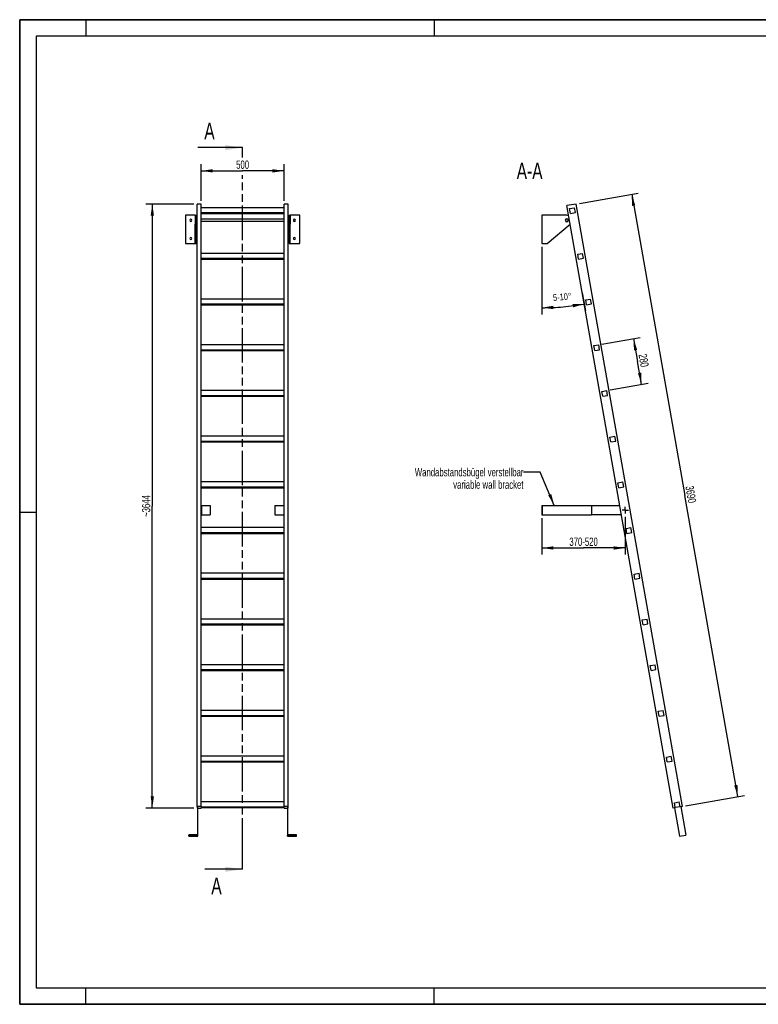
# Model space of a CAD drawing. Header units: millimetres. Extents: x 0 to 8400, y 0 to 5940.
# Tile 1 of 2: x 0 to 4457, y 0 to 5940. Entities that reach past the tile are written whole.
import ezdxf

# ---------------------------------------------------------------- set-up
doc = ezdxf.new("R2010")
doc.units = ezdxf.units.MM
doc.header["$LTSCALE"] = 462
doc.linetypes.add('CENTER', pattern=[0.6, 0.375, -0.075, 0.075, -0.075])
doc.linetypes.add('PHANTOM', pattern=[0.8, 0.45, -0.05, 0.1, -0.05, 0.1, -0.05])
doc.layers.get('0').update_dxf_attribs({"linetype": 'CONTINUOUS'})
for name, color, linetype in [('005_AXIS', 7, 'CONTINUOUS'), ('050_DIMENSIONING', 7, 'CONTINUOUS'), ('053_NOTES', 7, 'CONTINUOUS'), ('HATCHING_BL0', 7, 'CONTINUOUS')]:
    doc.layers.add(name, color=color, linetype=linetype)
doc.styles.get("Standard").update_dxf_attribs({"font": 'txt', "width": 0.7})
doc.dimstyles.new('DIMSTYLE_1', dxfattribs={"dimtxt": 50, "dimasz": 70, "dimexe": 2, "dimexo": 1, "dimtad": 1, "dimdec": 1, "dimtxsty": 'Standard', "dimblk": '_FILLED', "dimblk1": '_FILLED', "dimblk2": '_FILLED', "dimcen": 0.09, "dimazin": 2, "dimtp": 0.8, "dimtm": 0.8, "dimtfac": 1, "dimtdec": 1, "dimtofl": 0, "dimtmove": 0, "dimatfit": 3, "dimldrblk": '_FILLED', "dimfxl": 1, "dimtolj": 1, "dimarcsym": 0})
doc.dimstyles.new('DIMSTYLE_2', dxfattribs={"dimtxt": 40, "dimasz": 70, "dimexe": 2, "dimexo": 1, "dimgap": 2, "dimtad": 1, "dimdec": 1, "dimtxsty": 'Standard', "dimblk": '_FILLED', "dimblk1": '_FILLED', "dimblk2": '_FILLED', "dimcen": 0.09, "dimazin": 2, "dimtp": 0.5, "dimtm": 0.5, "dimtfac": 1, "dimtdec": 1, "dimtofl": 0, "dimtmove": 0, "dimatfit": 3, "dimldrblk": '_FILLED', "dimfxl": 1, "dimtolj": 1, "dimarcsym": 0})
doc.dimstyles.new('DIMSTYLE_3', dxfattribs={"dimtxt": 50, "dimasz": 70, "dimexe": 2, "dimexo": 1, "dimtad": 1, "dimdec": 0, "dimtxsty": 'Standard', "dimblk": '_FILLED', "dimblk1": '_FILLED', "dimblk2": '_FILLED', "dimcen": 0.09, "dimazin": 2, "dimtp": 2, "dimtm": 2, "dimtfac": 1, "dimtdec": 0, "dimtofl": 0, "dimtmove": 0, "dimatfit": 3, "dimldrblk": '_FILLED', "dimfxl": 1, "dimtolj": 1, "dimarcsym": 0})
doc.dimstyles.new('DIMSTYLE_4', dxfattribs={"dimtxt": 50, "dimasz": 70, "dimexe": 2, "dimexo": 1, "dimtad": 1, "dimtxsty": 'Standard', "dimblk": '_FILLED', "dimblk1": '_FILLED', "dimblk2": '_FILLED', "dimcen": 0.09, "dimazin": 2, "dimtp": 0.8, "dimtm": 0.8, "dimtfac": 1, "dimtofl": 0, "dimtmove": 0, "dimatfit": 3, "dimldrblk": '_FILLED', "dimfxl": 1, "dimtolj": 1, "dimarcsym": 0})
doc.dimstyles.new('DIMSTYLE_5', dxfattribs={"dimtxt": 50, "dimasz": 70, "dimexe": 2, "dimexo": 1, "dimtad": 1, "dimtxsty": 'Standard', "dimblk": '_FILLED', "dimblk1": '_FILLED', "dimblk2": '_FILLED', "dimcen": 0.09, "dimazin": 2, "dimtp": 0.5, "dimtm": 0.5, "dimtfac": 1, "dimtofl": 0, "dimtmove": 0, "dimatfit": 3, "dimldrblk": '_FILLED', "dimfxl": 1, "dimtolj": 1, "dimarcsym": 0})
doc.dimstyles.get("Standard").update_dxf_attribs({"dimtxt": 50, "dimasz": 70, "dimexe": 2, "dimexo": 1, "dimtad": 1, "dimtxsty": 'Standard', "dimblk": '_FILLED', "dimblk1": '_FILLED', "dimblk2": '_FILLED', "dimcen": 0.09, "dimazin": 2, "dimtol": 1, "dimtp": 0.01, "dimtm": 0.01, "dimtfac": 1, "dimtofl": 0, "dimtmove": 0, "dimatfit": 3, "dimldrblk": '_FILLED', "dimfxl": 1, "dimtolj": 1, "dimarcsym": 0})

# ---------------------------------------------------------------- blocks, each defined once
blk = doc.blocks.new('_FILLED')
at = {"color": 0, "linetype": 'ByBlock'}
blk.add_solid([(0, 0), (-1, 0.143), (-1, -0.143)], dxfattribs=at)
blk = doc.blocks.new('*D2')
at = {"layer": '050_DIMENSIONING', "color": 2, "linetype": 'Continuous', "transparency": 16777216}
for p, q in [((1095.2, 4848), (1095.2, 5068)), ((1595.2, 4848), (1595.2, 5068)), ((1095.2, 5028), (1345.2, 5028)), ((1595.2, 5028), (1345.2, 5028))]:
    blk.add_line(p, q, dxfattribs=at)
at = {"layer": '050_DIMENSIONING', "color": 2, "linetype": 'Continuous', "transparency": 16777216, "xscale": 70, "yscale": 70, "zscale": 70, "rotation": 180}
blk.add_blockref('_FILLED', (1095.2, 5028), dxfattribs=at)
at = {"layer": '050_DIMENSIONING', "color": 2, "linetype": 'Continuous', "transparency": 16777216, "xscale": 70, "yscale": 70, "zscale": 70}
blk.add_blockref('_FILLED', (1595.2, 5028), dxfattribs=at)
at = {"layer": '050_DIMENSIONING', "color": 2, "linetype": 'Continuous', "transparency": 16777216, "insert": (1345.2, 5090.5), "char_height": 50, "width": 171.429, "attachment_point": 2, "line_spacing_factor": 0.9}
blk.add_mtext('500', dxfattribs=at)
blk = doc.blocks.new('*D3')
at = {"layer": '050_DIMENSIONING', "color": 2, "linetype": 'Continuous', "transparency": 16777216}
for p, q in [((3150.3, 4569.7), (3150.3, 4162.4)), ((3394.1, 4292.8), (3413.1, 4185.4))]:
    blk.add_line(p, q, dxfattribs=at)
for start, end in [(275, 280), (270, 275)]:
    blk.add_arc((3150.3, 5675.4), 1473, start, end, dxfattribs=at)
for points in [[(3338.4, 4204.3), (3406.1, 4224.7), (3335.4, 4224.1)], [(3220.1, 4214), (3150.3, 4202.4), (3220.5, 4194)]]:
    blk.add_solid(points, dxfattribs=at)
at = {"layer": '050_DIMENSIONING', "color": 2, "linetype": 'Continuous', "transparency": 16777216, "insert": (3271.7, 4287.7), "char_height": 40, "width": 207.143, "attachment_point": 2, "rotation": 5, "line_spacing_factor": 0.9}
blk.add_mtext('5-10\\fgdt;{\\W1.0;{\\fgdt;~}}', dxfattribs=at)
blk = doc.blocks.new('*D4')
at = {"layer": '050_DIMENSIONING', "color": 2, "linetype": 'Continuous', "transparency": 16777216}
for p, q in [((1050.2, 4828), (760.2, 4828)), ((800.2, 4828), (800.2, 3006.1)), ((800.2, 1184.2), (800.2, 3006.1)), ((1050.2, 1184.2), (760.2, 1184.2))]:
    blk.add_line(p, q, dxfattribs=at)
at = {"layer": '050_DIMENSIONING', "color": 2, "linetype": 'Continuous', "transparency": 16777216, "xscale": 70, "yscale": 70, "zscale": 70}
for p, rotation in [((800.2, 4828), 90), ((800.2, 1184.2), 270)]:
    blk.add_blockref('_FILLED', p, dxfattribs=dict(at, rotation=rotation))
at = {"layer": '050_DIMENSIONING', "color": 2, "linetype": 'Continuous', "transparency": 16777216, "insert": (737.7, 3006.1), "char_height": 50, "width": 289.286, "attachment_point": 2, "rotation": 90, "line_spacing_factor": 0.9}
blk.add_mtext('~3644', dxfattribs=at)
blk = doc.blocks.new('*D5')
at = {"layer": '050_DIMENSIONING', "color": 2, "linetype": 'Continuous', "transparency": 16777216}
for p, q in [((3150.3, 2933.1), (3150.3, 2765.6)), ((3654.2, 2941.6), (3654.2, 2765.6)), ((3150.3, 2765.6), (3150.3, 2713.1)), ((3150.3, 2753.1), (3402.3, 2753.1)), ((3654.2, 2753.1), (3402.3, 2753.1)), ((3654.2, 2765.6), (3654.2, 2713.1))]:
    blk.add_line(p, q, dxfattribs=at)
at = {"layer": '050_DIMENSIONING', "color": 2, "linetype": 'Continuous', "transparency": 16777216, "xscale": 70, "yscale": 70, "zscale": 70, "rotation": 180}
blk.add_blockref('_FILLED', (3150.3, 2753.1), dxfattribs=at)
at = {"layer": '050_DIMENSIONING', "color": 2, "linetype": 'Continuous', "transparency": 16777216, "xscale": 70, "yscale": 70, "zscale": 70}
blk.add_blockref('_FILLED', (3654.2, 2753.1), dxfattribs=at)
at = {"layer": '050_DIMENSIONING', "color": 2, "linetype": 'Continuous', "transparency": 16777216, "insert": (3402.3, 2815.6), "char_height": 50, "width": 396.429, "attachment_point": 2, "line_spacing_factor": 0.9}
blk.add_mtext('370-520\\P ', dxfattribs=at)
blk = doc.blocks.new('*D6')
at = {"layer": '050_DIMENSIONING', "color": 2, "linetype": 'Continuous', "transparency": 16777216}
for p, q in [((3377.3, 4831.5), (3731.8, 4894)), ((3692.5, 4887), (4012.8, 3070.1)), ((4333.2, 1253.1), (4012.8, 3070.1)), ((4018.1, 1197.5), (4372.6, 1260.1))]:
    blk.add_line(p, q, dxfattribs=at)
at = {"layer": '050_DIMENSIONING', "color": 2, "linetype": 'Continuous', "transparency": 16777216, "xscale": 70, "yscale": 70, "zscale": 70}
for p, rotation in [((3692.5, 4887), 100), ((4333.2, 1253.1), 280)]:
    blk.add_blockref('_FILLED', p, dxfattribs=dict(at, rotation=rotation))
at = {"layer": '050_DIMENSIONING', "color": 2, "linetype": 'Continuous', "transparency": 16777216, "insert": (4074.4, 3080.9), "char_height": 50, "width": 230.357, "attachment_point": 2, "rotation": 280, "line_spacing_factor": 0.9}
blk.add_mtext('3690', dxfattribs=at)
blk = doc.blocks.new('*D7')
at = {"layer": '050_DIMENSIONING', "color": 2, "linetype": 'Continuous', "transparency": 16777216}
for p, q in [((3513.4, 3982.2), (3743.3, 4022.7)), ((3703.9, 4015.8), (3728.2, 3877.9)), ((3752.5, 3740.1), (3728.2, 3877.9)), ((3562, 3706.5), (3791.9, 3747))]:
    blk.add_line(p, q, dxfattribs=at)
at = {"layer": '050_DIMENSIONING', "color": 2, "linetype": 'Continuous', "transparency": 16777216, "xscale": 70, "yscale": 70, "zscale": 70}
for p, rotation in [((3703.9, 4015.8), 100), ((3752.5, 3740.1), 280)]:
    blk.add_blockref('_FILLED', p, dxfattribs=dict(at, rotation=rotation))
at = {"layer": '050_DIMENSIONING', "color": 2, "linetype": 'Continuous', "transparency": 16777216, "insert": (3789.8, 3888.8), "char_height": 50, "width": 176.786, "attachment_point": 2, "rotation": 280, "line_spacing_factor": 0.9}
blk.add_mtext('280', dxfattribs=at)
blk = doc.blocks.new('XSEC_FILLED')
at = {"color": 0, "linetype": 'ByBlock'}
blk.add_solid([(0, 0), (-1, 0.143), (-1, -0.143)], dxfattribs=at)
blk = doc.blocks.new('HATCHING_BL0', base_point=(1209.9, 2991.1))
at = {"layer": 'HATCHING_BL0', "color": 7, "linetype": 'PHANTOM'}
for p, q in [((1345.2, 5108.8), (1345.2, 5168)), ((1345.2, 914.3), (1345.2, 5002.3)), ((1345.2, 814.3), (1345.2, 914.3))]:
    blk.add_line(p, q, dxfattribs=at)
at = {"layer": 'HATCHING_BL0', "color": 7, "linetype": 'Continuous', "char_height": 100, "width": 128.571, "attachment_point": 1, "line_spacing_factor": 0.9}
for insert in [(1113.9, 5318), (1156.3, 764.3)]:
    blk.add_mtext('A', dxfattribs=dict(at, insert=insert))
at = {"layer": 'HATCHING_BL0', "color": 7, "linetype": 'Continuous'}
for points in [[(1345.2, 5168), (1074.6, 5168)], [(1345.2, 814.3), (1117.1, 814.3)]]:
    blk.add_leader(points, dimstyle='Standard', override={"dimasz": 105, "dimtad": 0, "dimldrblk": 'XSEC_FILLED'}, dxfattribs=at)

msp = doc.modelspace()

# ---------------------------------------------------------------- hatches: boundary and pattern name
at = {"linetype": 'Continuous'}
h = msp.add_hatch(dxfattribs=at)
h.set_pattern_fill('ANSI31', color=2, angle=90, style=0, pattern_type=2)
h.set_pattern_definition([(135, (3150.33, 4674.74), (-239.875, -239.875), [])])
edge = h.paths.add_edge_path()
edge.add_line((3985.089, 1191.722), (3955.545, 1186.513))
edge.add_line((3955.545, 1186.513), (3950.335, 1216.057))
edge.add_line((3950.335, 1216.057), (3979.879, 1221.266))
edge.add_line((3985.089, 1191.722), (3979.879, 1221.266))
edge = h.paths.add_edge_path()
edge.add_line((3323.465, 4771.213), (3318.256, 4800.757))
edge.add_line((3318.256, 4800.757), (3347.8, 4805.967))
edge.add_line((3353.009, 4776.422), (3347.8, 4805.967))
edge.add_line((3323.465, 4771.213), (3353.009, 4776.422))
edge = h.paths.add_edge_path()
edge.add_line((3372.087, 4495.467), (3366.877, 4525.011))
edge.add_line((3366.877, 4525.011), (3396.421, 4530.22))
edge.add_line((3401.631, 4500.676), (3396.421, 4530.22))
edge.add_line((3372.087, 4495.467), (3401.631, 4500.676))
edge = h.paths.add_edge_path()
edge.add_line((3420.708, 4219.721), (3415.499, 4249.265))
edge.add_line((3415.499, 4249.265), (3445.043, 4254.474))
edge.add_line((3450.252, 4224.93), (3445.043, 4254.474))
edge.add_line((3420.708, 4219.721), (3450.252, 4224.93))
edge = h.paths.add_edge_path()
edge.add_line((3469.33, 3943.974), (3464.12, 3973.519))
edge.add_line((3464.12, 3973.519), (3493.664, 3978.728))
edge.add_line((3498.874, 3949.184), (3493.664, 3978.728))
edge.add_line((3469.33, 3943.974), (3498.874, 3949.184))
edge = h.paths.add_edge_path()
edge.add_line((3517.951, 3668.228), (3512.742, 3697.772))
edge.add_line((3512.742, 3697.772), (3542.286, 3702.982))
edge.add_line((3547.495, 3673.438), (3542.286, 3702.982))
edge.add_line((3517.951, 3668.228), (3547.495, 3673.438))
edge = h.paths.add_edge_path()
edge.add_line((3566.573, 3392.482), (3561.363, 3422.026))
edge.add_line((3561.363, 3422.026), (3590.907, 3427.236))
edge.add_line((3596.117, 3397.692), (3590.907, 3427.236))
edge.add_line((3566.573, 3392.482), (3596.117, 3397.692))
edge = h.paths.add_edge_path()
edge.add_line((3615.194, 3116.736), (3609.985, 3146.28))
edge.add_line((3609.985, 3146.28), (3639.529, 3151.49))
edge.add_line((3644.738, 3121.945), (3639.529, 3151.49))
edge.add_line((3615.194, 3116.736), (3644.738, 3121.945))
edge = h.paths.add_edge_path()
edge.add_line((3663.816, 2840.99), (3658.606, 2870.534))
edge.add_line((3658.606, 2870.534), (3688.15, 2875.743))
edge.add_line((3693.36, 2846.199), (3688.15, 2875.743))
edge.add_line((3663.816, 2840.99), (3693.36, 2846.199))
edge = h.paths.add_edge_path()
edge.add_line((3712.437, 2565.244), (3707.228, 2594.788))
edge.add_line((3707.228, 2594.788), (3736.772, 2599.997))
edge.add_line((3741.981, 2570.453), (3736.772, 2599.997))
edge.add_line((3712.437, 2565.244), (3741.981, 2570.453))
edge = h.paths.add_edge_path()
edge.add_line((3761.059, 2289.497), (3755.849, 2319.042))
edge.add_line((3755.849, 2319.042), (3785.393, 2324.251))
edge.add_line((3790.603, 2294.707), (3785.393, 2324.251))
edge.add_line((3761.059, 2289.497), (3790.603, 2294.707))
edge = h.paths.add_edge_path()
edge.add_line((3809.68, 2013.751), (3804.471, 2043.295))
edge.add_line((3804.471, 2043.295), (3834.015, 2048.505))
edge.add_line((3839.224, 2018.961), (3834.015, 2048.505))
edge.add_line((3809.68, 2013.751), (3839.224, 2018.961))
edge = h.paths.add_edge_path()
edge.add_line((3858.302, 1738.005), (3853.092, 1767.549))
edge.add_line((3853.092, 1767.549), (3882.636, 1772.759))
edge.add_line((3887.846, 1743.215), (3882.636, 1772.759))
edge.add_line((3858.302, 1738.005), (3887.846, 1743.215))
edge = h.paths.add_edge_path()
edge.add_line((3906.923, 1462.259), (3901.714, 1491.803))
edge.add_line((3901.714, 1491.803), (3931.258, 1497.013))
edge.add_line((3936.467, 1467.468), (3931.258, 1497.013))
edge.add_line((3906.923, 1462.259), (3936.467, 1467.468))
edge = h.paths.add_edge_path()
edge.add_arc((3301.331, 4729.739), 7.5, 0, 180)
edge.add_arc((3301.331, 4729.739), 7.5, -180, 0)

# ---------------------------------------------------------------- linework, layer by layer
at = {"color": 7, "linetype": 'Continuous'}
for p, q in [((0, 5940), (8400, 5940)), ((0, 0), (0, 5940)), ((1095.154, 4828.007), (1070.154, 4828.007)), ((1070.154, 4815.815), (1070.154, 4828.007)), ((1070.154, 4732.078), (1070.154, 4815.815)), ((1095.154, 4530.22), (1095.154, 4828.007)), ((1620.154, 4828.007), (1595.154, 4828.007)), ((1595.154, 4530.22), (1595.154, 4828.007)), ((1620.154, 1194.066), (1620.154, 4828.007)), ((3357.622, 4828.007), (3301.488, 4818.109)), ((3942.25, 1184.168), (3301.488, 4818.109)), ((3998.384, 1194.066), (3357.622, 4828.007)), ((1059.154, 4759.739), (1000.154, 4759.739)), ((1059.154, 4759.739), (1059.154, 4738.989)), ((1059.154, 4759.739), (1065.154, 4759.739)), ((1065.154, 4759.739), (1065.154, 4738.989)), ((1595.154, 4805.967), (1095.154, 4805.967)), ((1095.154, 4776.422), (1595.154, 4776.422)), ((1095.154, 4771.213), (1595.154, 4771.213)), ((1625.154, 4759.739), (1625.154, 4738.989)), ((1625.154, 4759.739), (1631.154, 4759.739)), ((1631.154, 4759.739), (1631.154, 4738.989)), ((1690.154, 4759.739), (1631.154, 4759.739)), ((3301.331, 4759.739), (3150.331, 4759.739)), ((3318.256, 4800.757), (3347.8, 4805.967)), ((3323.465, 4771.213), (3318.256, 4800.757)), ((3323.465, 4771.213), (3353.009, 4776.422)), ((3353.009, 4776.422), (3347.8, 4805.967)), ((1059.154, 4738.989), (1059.154, 4737.239)), ((1059.154, 4737.239), (1059.154, 4729.739)), ((1059.154, 4729.739), (1059.154, 4722.239)), ((1059.154, 4722.239), (1059.154, 4720.489)), ((1059.154, 4720.489), (1059.154, 4706.812)), ((1059.154, 4589.739), (1059.154, 4706.812)), ((1065.154, 4738.989), (1065.154, 4729.739)), ((1065.154, 4729.739), (1065.154, 4720.489)), ((1065.154, 4720.489), (1065.154, 4706.812)), ((1065.154, 4589.739), (1065.154, 4706.812)), ((1070.154, 4715.767), (1070.154, 4732.078)), ((1070.154, 4715.026), (1070.154, 4715.767)), ((1070.154, 4712.113), (1070.154, 4715.026)), ((1070.154, 4708.64), (1070.154, 4712.113)), ((1070.154, 4701.969), (1070.154, 4708.64)), ((1070.154, 4697.571), (1070.154, 4701.969)), ((1070.154, 4694.853), (1070.154, 4697.571)), ((1070.154, 4693.374), (1070.154, 4694.853)), ((1070.154, 4677.942), (1070.154, 4693.374)), ((1625.154, 4738.989), (1625.154, 4729.739)), ((1625.154, 4729.739), (1625.154, 4720.489)), ((1625.154, 4720.489), (1625.154, 4706.812)), ((1625.154, 4589.739), (1625.154, 4706.812)), ((1631.154, 4738.989), (1631.154, 4737.239)), ((1631.154, 4737.239), (1631.154, 4729.739)), ((1631.154, 4729.739), (1631.154, 4722.239)), ((1631.154, 4722.239), (1631.154, 4720.489)), ((1631.154, 4720.489), (1631.154, 4706.812)), ((1631.154, 4589.739), (1631.154, 4706.812)), ((3181.947, 4589.739), (3320.679, 4706.812)), ((1070.154, 4672.732), (1070.154, 4677.942)), ((1070.154, 1194.066), (1070.154, 4672.732)), ((1000.154, 4589.739), (1059.154, 4589.739)), ((1059.154, 4589.739), (1065.154, 4589.739)), ((1625.154, 4589.739), (1631.154, 4589.739)), ((1631.154, 4589.739), (1690.154, 4589.739)), ((3150.331, 4589.739), (3181.947, 4589.739)), ((1095.154, 4500.676), (1095.154, 4530.22)), ((1595.154, 4530.22), (1095.154, 4530.22)), ((1595.154, 4500.676), (1595.154, 4530.22)), ((3366.877, 4525.011), (3396.421, 4530.22)), ((3372.087, 4495.467), (3366.877, 4525.011)), ((3401.631, 4500.676), (3396.421, 4530.22)), ((1095.154, 4495.467), (1095.154, 4500.676)), ((1095.154, 4500.676), (1595.154, 4500.676)), ((1095.154, 4254.474), (1095.154, 4495.467)), ((1095.154, 4495.467), (1595.154, 4495.467)), ((1595.154, 4495.467), (1595.154, 4500.676)), ((1595.154, 4254.474), (1595.154, 4495.467)), ((3372.087, 4495.467), (3401.631, 4500.676)), ((1095.154, 4224.93), (1095.154, 4254.474)), ((1595.154, 4254.474), (1095.154, 4254.474)), ((1095.154, 4219.721), (1095.154, 4224.93)), ((1095.154, 4224.93), (1595.154, 4224.93)), ((1095.154, 3978.728), (1095.154, 4219.721)), ((1095.154, 4219.721), (1595.154, 4219.721)), ((1595.154, 4224.93), (1595.154, 4254.474)), ((1595.154, 4219.721), (1595.154, 4224.93)), ((1595.154, 3978.728), (1595.154, 4219.721)), ((3415.499, 4249.265), (3445.043, 4254.474)), ((3420.708, 4219.721), (3415.499, 4249.265)), ((3420.708, 4219.721), (3450.252, 4224.93)), ((3450.252, 4224.93), (3445.043, 4254.474)), ((1095.154, 3949.184), (1095.154, 3978.728)), ((1595.154, 3978.728), (1095.154, 3978.728)), ((1095.154, 3943.974), (1095.154, 3949.184)), ((1095.154, 3949.184), (1595.154, 3949.184)), ((1095.154, 3702.982), (1095.154, 3943.974)), ((1095.154, 3943.974), (1595.154, 3943.974)), ((1595.154, 3949.184), (1595.154, 3978.728)), ((1595.154, 3943.974), (1595.154, 3949.184)), ((1595.154, 3702.982), (1595.154, 3943.974)), ((3464.12, 3973.519), (3493.664, 3978.728)), ((3469.33, 3943.974), (3464.12, 3973.519)), ((3469.33, 3943.974), (3498.874, 3949.184)), ((3498.874, 3949.184), (3493.664, 3978.728)), ((1095.154, 3673.438), (1095.154, 3702.982)), ((1595.154, 3702.982), (1095.154, 3702.982)), ((1595.154, 3673.438), (1595.154, 3702.982)), ((3512.742, 3697.772), (3542.286, 3702.982)), ((3517.951, 3668.228), (3512.742, 3697.772)), ((3547.495, 3673.438), (3542.286, 3702.982)), ((1095.154, 3668.228), (1095.154, 3673.438)), ((1095.154, 3673.438), (1595.154, 3673.438)), ((1095.154, 3427.236), (1095.154, 3668.228)), ((1095.154, 3668.228), (1595.154, 3668.228)), ((1595.154, 3668.228), (1595.154, 3673.438)), ((1595.154, 3427.236), (1595.154, 3668.228)), ((3517.951, 3668.228), (3547.495, 3673.438)), ((1095.154, 3397.692), (1095.154, 3427.236)), ((1595.154, 3427.236), (1095.154, 3427.236)), ((1095.154, 3392.482), (1095.154, 3397.692)), ((1095.154, 3397.692), (1595.154, 3397.692)), ((1095.154, 3151.49), (1095.154, 3392.482)), ((1095.154, 3392.482), (1595.154, 3392.482)), ((1595.154, 3397.692), (1595.154, 3427.236)), ((1595.154, 3392.482), (1595.154, 3397.692)), ((1595.154, 3151.49), (1595.154, 3392.482)), ((3561.363, 3422.026), (3590.907, 3427.236)), ((3566.573, 3392.482), (3561.363, 3422.026)), ((3566.573, 3392.482), (3596.117, 3397.692)), ((3596.117, 3397.692), (3590.907, 3427.236)), ((1095.154, 3121.945), (1095.154, 3151.49)), ((1595.154, 3151.49), (1095.154, 3151.49)), ((1595.154, 3121.945), (1595.154, 3151.49)), ((3609.985, 3146.28), (3639.529, 3151.49)), ((3644.738, 3121.945), (3639.529, 3151.49)), ((1095.154, 3116.736), (1095.154, 3121.945)), ((1095.154, 3121.945), (1595.154, 3121.945)), ((1095.154, 3010.148), (1095.154, 3116.736)), ((1095.154, 3116.736), (1595.154, 3116.736)), ((1595.154, 3116.736), (1595.154, 3121.945)), ((1595.154, 3010.148), (1595.154, 3116.736)), ((3615.194, 3116.736), (3609.985, 3146.28)), ((3615.194, 3116.736), (3644.738, 3121.945)), ((1095.154, 2953.148), (1095.154, 3010.148)), ((1095.154, 3010.148), (1097.154, 3010.148)), ((1097.154, 3010.148), (1097.154, 2953.148)), ((1097.154, 3010.148), (1150.154, 3010.148)), ((1150.154, 3010.148), (1150.154, 2953.148)), ((1540.154, 3010.148), (1540.154, 2953.148)), ((1540.154, 3010.148), (1593.154, 3010.148)), ((1593.154, 3010.148), (1593.154, 2953.148)), ((1593.154, 3010.148), (1595.154, 3010.148)), ((1595.154, 2953.148), (1595.154, 3010.148)), ((3150.331, 3010.148), (3150.331, 2953.148)), ((3150.331, 3010.148), (3152.331, 3010.148)), ((3152.331, 3010.148), (3152.331, 2953.148)), ((3152.331, 3010.148), (3450.331, 3010.148)), ((3450.331, 3010.148), (3450.331, 2953.148)), ((3450.331, 3010.148), (3620.28, 3010.148)), ((1095.154, 2875.743), (1095.154, 2953.148)), ((1095.154, 2953.148), (1097.154, 2953.148)), ((1097.154, 2953.148), (1150.154, 2953.148)), ((1540.154, 2953.148), (1593.154, 2953.148)), ((1593.154, 2953.148), (1595.154, 2953.148)), ((1595.154, 2875.743), (1595.154, 2953.148)), ((3150.331, 2953.148), (3152.331, 2953.148)), ((3152.331, 2953.148), (3450.331, 2953.148)), ((3630.331, 2953.148), (3450.331, 2953.148)), ((1095.154, 2846.199), (1095.154, 2875.743)), ((1595.154, 2875.743), (1095.154, 2875.743)), ((1595.154, 2846.199), (1595.154, 2875.743)), ((3658.606, 2870.534), (3688.15, 2875.743)), ((3663.816, 2840.99), (3658.606, 2870.534)), ((3693.36, 2846.199), (3688.15, 2875.743)), ((1095.154, 2840.99), (1095.154, 2846.199)), ((1095.154, 2846.199), (1595.154, 2846.199)), ((1095.154, 2599.997), (1095.154, 2840.99)), ((1095.154, 2840.99), (1595.154, 2840.99)), ((1595.154, 2840.99), (1595.154, 2846.199)), ((1595.154, 2599.997), (1595.154, 2840.99)), ((3663.816, 2840.99), (3693.36, 2846.199)), ((1095.154, 2570.453), (1095.154, 2599.997)), ((1595.154, 2599.997), (1095.154, 2599.997)), ((1095.154, 2565.244), (1095.154, 2570.453)), ((1095.154, 2570.453), (1595.154, 2570.453)), ((1095.154, 2324.251), (1095.154, 2565.244)), ((1095.154, 2565.244), (1595.154, 2565.244)), ((1595.154, 2570.453), (1595.154, 2599.997)), ((1595.154, 2565.244), (1595.154, 2570.453)), ((1595.154, 2324.251), (1595.154, 2565.244)), ((3707.228, 2594.788), (3736.772, 2599.997)), ((3712.437, 2565.244), (3707.228, 2594.788)), ((3712.437, 2565.244), (3741.981, 2570.453)), ((3741.981, 2570.453), (3736.772, 2599.997)), ((1095.154, 2294.707), (1095.154, 2324.251)), ((1595.154, 2324.251), (1095.154, 2324.251)), ((1595.154, 2294.707), (1595.154, 2324.251)), ((3755.849, 2319.042), (3785.393, 2324.251)), ((3761.059, 2289.497), (3755.849, 2319.042)), ((3790.603, 2294.707), (3785.393, 2324.251)), ((1095.154, 2289.497), (1095.154, 2294.707)), ((1095.154, 2294.707), (1595.154, 2294.707)), ((1095.154, 2048.505), (1095.154, 2289.497)), ((1095.154, 2289.497), (1595.154, 2289.497)), ((1595.154, 2289.497), (1595.154, 2294.707)), ((1595.154, 2048.505), (1595.154, 2289.497)), ((3761.059, 2289.497), (3790.603, 2294.707)), ((1095.154, 2018.961), (1095.154, 2048.505)), ((1595.154, 2048.505), (1095.154, 2048.505)), ((1595.154, 2018.961), (1595.154, 2048.505)), ((3804.471, 2043.295), (3834.015, 2048.505)), ((3809.68, 2013.751), (3804.471, 2043.295)), ((3839.224, 2018.961), (3834.015, 2048.505)), ((1095.154, 2013.751), (1095.154, 2018.961)), ((1095.154, 2018.961), (1595.154, 2018.961)), ((1095.154, 1772.759), (1095.154, 2013.751)), ((1095.154, 2013.751), (1595.154, 2013.751)), ((1595.154, 2013.751), (1595.154, 2018.961)), ((1595.154, 1772.759), (1595.154, 2013.751)), ((3809.68, 2013.751), (3839.224, 2018.961)), ((1095.154, 1743.215), (1095.154, 1772.759)), ((1595.154, 1772.759), (1095.154, 1772.759)), ((1095.154, 1738.005), (1095.154, 1743.215)), ((1095.154, 1743.215), (1595.154, 1743.215)), ((1095.154, 1497.013), (1095.154, 1738.005)), ((1095.154, 1738.005), (1595.154, 1738.005)), ((1595.154, 1743.215), (1595.154, 1772.759)), ((1595.154, 1738.005), (1595.154, 1743.215)), ((1595.154, 1497.013), (1595.154, 1738.005)), ((3853.092, 1767.549), (3882.636, 1772.759)), ((3858.302, 1738.005), (3853.092, 1767.549)), ((3858.302, 1738.005), (3887.846, 1743.215)), ((3887.846, 1743.215), (3882.636, 1772.759)), ((1095.154, 1467.468), (1095.154, 1497.013)), ((1595.154, 1497.013), (1095.154, 1497.013)), ((1595.154, 1467.468), (1595.154, 1497.013)), ((3901.714, 1491.803), (3931.258, 1497.013)), ((3906.923, 1462.259), (3901.714, 1491.803)), ((3936.467, 1467.468), (3931.258, 1497.013)), ((1095.154, 1462.259), (1095.154, 1467.468)), ((1095.154, 1467.468), (1595.154, 1467.468)), ((1095.154, 1221.266), (1095.154, 1462.259)), ((1095.154, 1462.259), (1595.154, 1462.259)), ((1595.154, 1462.259), (1595.154, 1467.468)), ((1595.154, 1221.266), (1595.154, 1462.259)), ((3906.923, 1462.259), (3936.467, 1467.468)), ((1070.154, 1194.066), (1070.154, 1184.168)), ((1095.154, 1194.066), (1070.154, 1194.066)), ((1072.154, 1192.59), (1072.154, 1023.203)), ((1072.154, 1192.59), (1074.154, 1192.59)), ((1074.154, 1021.234), (1074.154, 1192.59)), ((1095.154, 1194.066), (1095.154, 1221.266)), ((1595.154, 1221.266), (1095.154, 1221.266)), ((1095.154, 1191.722), (1095.154, 1194.066)), ((1095.154, 1191.722), (1595.154, 1191.722)), ((1595.154, 1194.066), (1595.154, 1221.266)), ((1595.154, 1194.066), (1595.154, 1191.722)), ((1620.154, 1194.066), (1595.154, 1194.066)), ((1616.154, 1192.59), (1616.154, 1021.234)), ((1616.154, 1192.59), (1618.154, 1192.59)), ((1618.154, 1023.203), (1618.154, 1192.59)), ((1620.154, 1184.168), (1620.154, 1194.066)), ((3950.335, 1216.057), (3979.879, 1221.266)), ((3955.545, 1186.513), (3950.335, 1216.057)), ((3985.089, 1191.722), (3955.545, 1186.513)), ((3985.089, 1191.722), (3979.879, 1221.266)), ((3998.384, 1194.066), (3985.089, 1191.722)), ((3990.013, 1192.59), (4020.228, 1021.234)), ((1070.154, 1184.168), (1072.154, 1184.168)), ((1074.154, 1184.168), (1095.154, 1184.168)), ((1095.154, 1184.168), (1095.154, 1186.513)), ((1095.154, 1186.513), (1595.154, 1186.513)), ((1595.154, 1186.513), (1595.154, 1184.168)), ((1595.154, 1184.168), (1616.154, 1184.168)), ((1618.154, 1184.168), (1620.154, 1184.168)), ((3955.545, 1186.513), (3942.25, 1184.168)), ((3950.621, 1185.644), (3980.835, 1014.288)), ((1020.154, 1023.203), (1020.154, 1021.234)), ((1072.154, 1023.203), (1020.154, 1023.203)), ((1020.154, 1014.288), (1020.154, 1021.234)), ((1020.154, 1021.234), (1074.154, 1021.234)), ((1020.154, 1014.288), (1074.154, 1014.288)), ((1074.154, 1014.288), (1074.154, 1021.234)), ((1616.154, 1014.288), (1616.154, 1021.234)), ((1616.154, 1021.234), (1670.154, 1021.234)), ((1616.154, 1014.288), (1670.154, 1014.288)), ((1670.154, 1023.203), (1618.154, 1023.203)), ((1670.154, 1021.234), (1670.154, 1023.203)), ((1670.154, 1014.288), (1670.154, 1021.234)), ((3980.835, 1014.288), (4020.228, 1021.234)), ((0, 0), (8400, 0))]:
    msp.add_line(p, q, dxfattribs=at)
at = {"color": 3, "linetype": 'Continuous'}
for p, q in [((0, 5940), (0, 0)), ((8400, 5940), (0, 5940)), ((400, 5940), (400, 5840)), ((2500, 5940), (2500, 5840)), ((0, 2970), (100, 2970)), ((400, 0), (400, 100)), ((2500, 0), (2500, 100)), ((8400, 0), (0, 0))]:
    msp.add_line(p, q, dxfattribs=at)
at = {"color": 5, "linetype": 'Continuous'}
for p, q in [((100, 5840), (100, 100)), ((8300, 5840), (100, 5840)), ((100, 100), (8300, 100))]:
    msp.add_line(p, q, dxfattribs=at)
at = {"color": 9, "linetype": 'Continuous'}
for p, q in [((1065.154, 4706.812), (1059.154, 4706.812)), ((1631.154, 4706.812), (1625.154, 4706.812))]:
    msp.add_line(p, q, dxfattribs=at)
at = {"color": 7, "linetype": 'Continuous'}
for radius, start, end in [(30, 68.8886808, 90), (7.5, 0, 180), (7.5, 180, 360), (30, 310.1604011, 311.1227002)]:
    msp.add_arc((3301.331, 4729.739), radius, start, end, dxfattribs=at)
at = {"layer": '005_AXIS', "color": 7, "linetype": 'Continuous'}
for p, q in [((1000.154, 4759.739), (1000.154, 4589.739)), ((1690.154, 4589.739), (1690.154, 4759.739)), ((3150.331, 4759.739), (3150.331, 4589.739)), ((1070.154, 4737.239), (1065.154, 4737.239)), ((1070.154, 4722.239), (1065.154, 4722.239)), ((1595.154, 4737.239), (1095.154, 4737.239)), ((1595.154, 4722.239), (1095.154, 4722.239)), ((1625.154, 4737.239), (1620.154, 4737.239)), ((1625.154, 4722.239), (1620.154, 4722.239))]:
    msp.add_line(p, q, dxfattribs=at)
at = {"layer": '005_AXIS', "color": 7, "linetype": 'CENTER'}
for q in [(3634.245, 2981.648), (3654.245, 3001.649), (3674.245, 2981.648), (3654.245, 2961.648)]:
    msp.add_line((3654.245, 2981.648), q, dxfattribs=at)
at = {"layer": '005_AXIS', "color": 7, "linetype": 'Continuous'}
for centre, radius, start, end in [((1032.654, 4729.739), 6.5, 0, 180), ((1032.654, 4729.739), 6.5, 180, 360), ((1657.654, 4729.739), 6.5, 0, 180), ((1657.654, 4729.739), 6.5, 180, 360), ((3301.331, 4729.739), 9.25, 0, 180), ((3301.331, 4729.739), 9.25, 180, 360), ((1032.654, 4619.739), 6.5, 0, 180), ((1032.654, 4619.739), 6.5, 180, 360), ((1657.654, 4619.739), 6.5, 0, 180), ((1657.654, 4619.739), 6.5, 180, 360)]:
    msp.add_arc(centre, radius, start, end, dxfattribs=at)

# ---------------------------------------------------------------- block references
at = {"layer": 'HATCHING_BL0'}
msp.add_blockref('HATCHING_BL0', (1209.898, 2991.147), dxfattribs=at)

# ---------------------------------------------------------------- texts
at = {"layer": '053_NOTES', "color": 2, "linetype": 'Continuous', "attachment_point": 3, "line_spacing_factor": 0.9}
for s, insert, char_height, width in [('A-A', (3154.885, 5078.007), 100, 392.85714), ('Wandabstandsbügel verstellbar\\Pvariable wall bracket', (3039.716, 3235.148), 50, 1540)]:
    msp.add_mtext(s, dxfattribs=dict(at, insert=insert, char_height=char_height, width=width))

# ---------------------------------------------------------------- dimensions: what is measured, and where the dimension line sits
at = {"layer": '050_DIMENSIONING', "color": 2, "linetype": 'Continuous'}
dim = msp.add_linear_dim(base=(1595.154, 5028.007), p1=(1095.154, 4847.007), p2=(1595.154, 4847.007), dimstyle='DIMSTYLE_1', dxfattribs=at)
dim.commit()
dim.dimension.update_dxf_attribs({"geometry": '*D2', "text_midpoint": (1338.011, 5028.007), "dimtype": 160})
for base, p1, p2, dimstyle, picture, middle in [((3692.457, 4887.047), (4017.095, 1197.366), (3376.333, 4831.306), 'DIMSTYLE_3', '*D6', (4011.597, 3077.111)), ((3703.921, 4015.802), (3560.997, 3706.281), (3512.376, 3982.027), 'DIMSTYLE_5', '*D7', (3726.991, 3884.963))]:
    dim = msp.add_linear_dim(base=base, p1=p1, p2=p2, angle=100, dimstyle=dimstyle, dxfattribs=at)
    dim.commit()
    dim.dimension.update_dxf_attribs({"geometry": picture, "text_midpoint": middle, "dimtype": 160})
dim = msp.add_linear_dim(base=(800.154, 1184.168), p1=(1051.154, 4828.007), p2=(1051.154, 1184.168), angle=270, text='~<>', dimstyle='DIMSTYLE_3', dxfattribs=at)
dim.commit()
dim.dimension.update_dxf_attribs({"geometry": '*D4', "text_midpoint": (800.154, 3006.088), "dimtype": 160})
dim = msp.add_angular_dim_2l(base=(3278.711, 4207.972), line1=((3150.331, 4585.469), (3150.331, 4570.739)), line2=((3391.387, 4308.268), (3393.944, 4293.762)), text='5-<>', dimstyle='DIMSTYLE_2', dxfattribs=at)
dim.commit()
dim.dimension.update_dxf_attribs({"geometry": '*D3', "text_midpoint": (3278.711, 4207.972), "dimtype": 162})
dim = msp.add_linear_dim(base=(3654.245, 2753.148), p1=(3150.331, 2934.148), p2=(3654.245, 2942.648), text='370-520\\P ', dimstyle='DIMSTYLE_4', dxfattribs=at)
dim.commit()
dim.dimension.update_dxf_attribs({"geometry": '*D5', "text_midpoint": (3402.288, 2753.148), "dimtype": 160})

# ---------------------------------------------------------------- leaders
at = {"layer": '053_NOTES', "color": 2, "linetype": 'Continuous', "annotation_type": 0, "has_hookline": 1, "hookline_direction": 1, "text_width": 963.2}
msp.add_leader([(3225.669, 3010.148), (3139.716, 3210.148), (3039.716, 3210.148)], dimstyle='Standard', override={"dimtad": 0}, dxfattribs=at)

doc.saveas('drawing.dxf')
